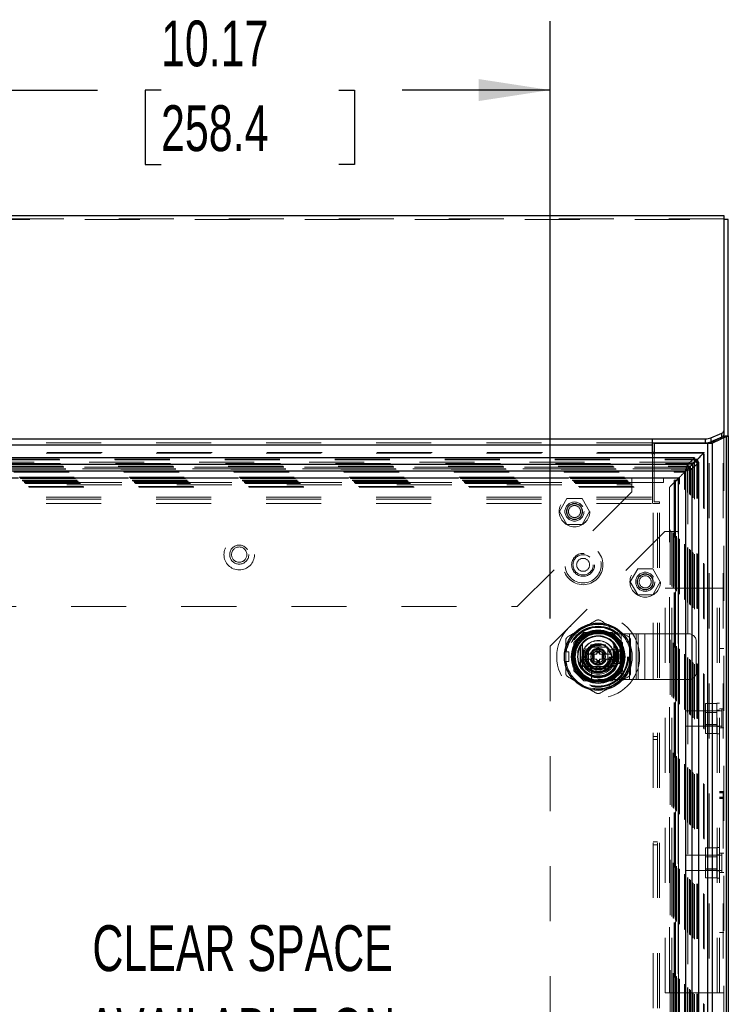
# Model space of a CAD drawing. Header units: inches. Extents: x 0.2 to 10.8, y 0.2 to 8.2.
# Tile 40 of 68: x 3.8 to 5.1, y 4.1 to 5.9. Entities that reach past the tile are written whole.
import ezdxf

# ---------------------------------------------------------------- set-up
doc = ezdxf.new("R2010")
doc.units = ezdxf.units.IN
doc.header["$MEASUREMENT"] = 0
doc.linetypes.add('HIDDEN', pattern=[0.075, 0.05, -0.025])
doc.layers.add('DIMENSIONS', color=140, linetype='Continuous')
doc.styles.add('SLDTEXTSTYLE0', font='TXT', dxfattribs={"width": 0.7})
doc.dimstyles.new('SLDDIMSTYLE0', dxfattribs={"dimtxt": 0.084961, "dimasz": 0.13, "dimexe": 0, "dimexo": 0.0625, "dimgap": 0.02124, "dimtad": 0, "dimtih": 1, "dimtoh": 1, "dimlfac": 9, "dimrnd": 1e-09, "dimzin": 12, "dimdsep": 46, "dimtxsty": 'SLDTEXTSTYLE0', "dimsah": 1, "dimcen": 0.09, "dimadec": 0, "dimazin": 3, "dimtfac": 1, "dimtofl": 0, "dimtmove": 0, "dimatfit": 3, "dimfxl": 0, "dimfrac": 2, "dimtolj": 1, "dimtzin": 12, "dimarcsym": 0})

# ---------------------------------------------------------------- blocks, each defined once
blk = doc.blocks.new('_D')
at = {"layer": 'DIMENSIONS'}
for p, q in [((3.6024, 4.8316), (3.6024, 5.9173)), ((4.7328, 4.8316), (4.7328, 5.9173)), ((3.6024, 5.7923), (3.9103, 5.7923)), ((4.0255, 5.7923), (3.9969, 5.7923)), ((3.9969, 5.7923), (3.9969, 5.6572)), ((4.3486, 5.7923), (4.3772, 5.7923)), ((4.3772, 5.7923), (4.3772, 5.6572)), ((4.7328, 5.7923), (4.4638, 5.7923)), ((3.9969, 5.6572), (4.0255, 5.6572)), ((4.3772, 5.6572), (4.3486, 5.6572))]:
    blk.add_line(p, q, dxfattribs=at)
for points in [[(3.6024, 5.7923), (3.7324, 5.7723), (3.7324, 5.8123)], [(4.7328, 5.7923), (4.6028, 5.8123), (4.6028, 5.7723)]]:
    blk.add_solid(points, dxfattribs=at)
at = {"layer": 'DIMENSIONS', "char_height": 0.08333, "attachment_point": 1, "style": 'SLDTEXTSTYLE0'}
for s, insert in [('10.17', (4.0255, 5.9187)), ('258.4', (4.0255, 5.7647))]:
    blk.add_mtext(s, dxfattribs=dict(at, insert=insert))
blk = doc.blocks.new('SW_NOTE_0_7')
at = {"layer": 'DIMENSIONS', "color": 0, "attachment_point": 2, "style": 'SLDTEXTSTYLE0'}
for s, insert, char_height in [('CLEAR SPACE', (0.3711, 0.1074), 0.083333), ('AVAILABLE ON', (0.3688, -0.0431), 0.083333), ('DOOR', (0.3781, -0.1935), 0.08333)]:
    blk.add_mtext(s, dxfattribs=dict(at, insert=insert, char_height=char_height))

msp = doc.modelspace()

# ---------------------------------------------------------------- linework, layer by layer
at = {"color": 7, "linetype": 'Continuous', "lineweight": 25}
for p, q in [((3.286745, 5.564472), (5.048522, 5.564472)), ((5.048522, 5.564472), (5.048522, 5.172685)), ((5.056522, 5.557222), (5.048522, 5.557222)), ((5.056522, 5.163912), (5.056522, 5.557222)), ((5.048522, 5.172685), (5.048522, 5.165435)), ((3.416745, 5.158514), (4.918522, 5.158514)), ((4.918522, 5.147639), (4.918522, 5.158514)), ((4.918522, 5.158514), (5.014992, 5.158514)), ((5.014992, 5.151264), (5.014992, 5.158514)), ((5.021916, 5.150374), (5.047351, 5.162339)), ((5.024813, 5.160233), (5.044454, 5.168535)), ((5.044454, 5.161284), (5.024813, 5.152983)), ((5.024813, 5.160233), (5.024813, 5.152983)), ((5.053008, 5.162339), (5.027573, 5.150374)), ((5.044454, 5.161284), (5.044454, 5.168535)), ((5.047351, 5.162339), (5.053008, 5.162339)), ((5.048218, 5.16318), (5.055609, 5.16318)), ((5.048522, 5.163912), (5.048522, 5.165435)), ((5.048522, 5.163912), (5.056522, 5.163912)), ((5.053008, 3.013918), (5.053008, 5.162339)), ((5.056522, 5.163912), (5.056522, 3.013918)), ((3.416745, 5.147639), (4.918522, 5.147639)), ((4.918522, 5.151264), (5.014992, 5.151264)), ((4.918522, 5.130116), (4.918522, 5.147639)), ((4.921745, 5.150029), (4.921745, 5.130116)), ((5.019088, 5.150029), (4.921745, 5.150029)), ((5.019088, 3.013918), (5.019088, 5.150029)), ((5.026102, 5.150029), (5.019088, 5.150029)), ((5.021916, 5.150374), (5.027573, 5.150374)), ((5.027573, 3.013918), (5.027573, 5.150374)), ((4.994956, 5.123647), (3.340257, 5.123647)), ((4.921745, 5.133627), (4.918522, 5.133627)), ((4.918522, 5.132384), (4.921745, 5.132384)), ((4.994956, 5.123647), (4.982843, 5.111535)), ((4.993889, 5.120202), (4.999457, 5.120202)), ((4.994031, 5.121713), (5.000968, 5.121713)), ((4.994225, 5.11497), (4.999457, 5.120202)), ((4.994956, 5.123647), (4.994956, 5.123093)), ((4.999457, 5.120202), (5.000968, 5.121713)), ((4.999457, 5.114691), (4.999457, 5.120202)), ((5.000968, 5.114833), (5.000968, 5.121713)), ((4.982843, 5.111535), (3.352369, 5.111535)), ((4.979126, 5.099871), (4.982877, 5.103622)), ((4.994167, 5.11498), (4.982843, 5.103656)), ((4.982843, 5.111535), (4.982843, 5.103656)), ((4.982856, 5.103644), (4.99418, 5.114968)), ((4.990734, 5.103644), (4.982856, 5.103644)), ((4.990734, 5.103644), (5.002847, 5.115757)), ((4.990734, 3.060836), (4.990734, 5.103644)), ((5.002847, 5.115757), (5.002322, 5.115757)), ((5.002847, 3.048724), (5.002847, 5.115757)), ((4.978917, 5.099717), (3.356296, 5.099717)), ((4.978917, 5.099717), (4.978917, 3.064763)), ((4.787183, 4.780587), (4.787183, 4.744086)), ((4.8528, 4.780587), (4.8528, 4.744086))]:
    msp.add_line(p, q, dxfattribs=at)
at = {"color": 7, "linetype": 'HIDDEN', "lineweight": 18}
for p, q in [((3.286745, 5.557222), (5.048522, 5.557222)), ((5.048522, 5.558493), (3.290745, 5.558493)), ((5.047351, 3.013918), (5.047351, 5.162339)), ((5.048522, 5.163912), (5.048522, 3.013918)), ((3.416745, 5.151264), (4.918522, 5.151264)), ((3.416745, 5.147639), (4.918522, 5.147639)), ((5.019088, 3.013918), (5.019088, 5.150029)), ((5.021916, 3.013918), (5.021916, 5.150374)), ((3.341181, 5.121713), (4.994031, 5.121713)), ((3.341324, 5.120202), (4.993889, 5.120202)), ((4.918522, 5.133627), (3.416745, 5.133627)), ((3.416745, 5.132384), (4.918522, 5.132384)), ((4.918522, 5.052631), (4.918522, 5.130116)), ((5.012877, 5.133627), (4.921745, 5.133627)), ((4.921745, 5.132384), (5.011639, 5.132384)), ((4.921745, 5.130116), (4.921745, 5.043918)), ((4.994956, 5.123093), (4.994956, 5.115769)), ((5.009458, 5.130203), (5.011639, 5.132384)), ((5.011639, 3.032096), (5.011639, 5.132384)), ((5.012871, 3.030879), (5.012871, 5.133601)), ((4.994956, 5.115769), (3.340257, 5.115769)), ((3.342514, 5.113444), (4.992699, 5.113444)), ((4.991387, 5.112124), (3.343805, 5.112124)), ((3.347513, 5.108444), (4.987699, 5.108444)), ((3.348599, 5.107359), (4.986614, 5.107359)), ((3.348798, 5.107159), (4.986414, 5.107159)), ((4.986106, 5.106856), (3.349104, 5.106856)), ((3.352266, 5.103688), (4.982953, 5.103688)), ((4.982843, 5.103656), (3.352369, 5.103656)), ((3.352577, 5.103381), (4.982636, 5.103381)), ((4.982636, 3.061099), (4.982636, 5.103381)), ((4.982815, 5.103562), (4.982815, 3.060918)), ((4.982856, 3.060836), (4.982856, 5.103644)), ((4.985871, 3.05785), (4.985871, 5.106613)), ((4.986414, 3.057321), (4.986414, 5.107159)), ((4.986614, 3.057121), (4.986614, 5.107359)), ((4.987699, 3.056036), (4.987699, 5.108444)), ((4.991492, 3.052239), (4.991492, 5.112239)), ((4.992699, 5.113444), (4.994225, 5.11497)), ((4.992699, 3.051036), (4.992699, 5.113444)), ((4.994956, 5.115769), (4.994167, 5.11498)), ((4.99418, 5.114968), (4.994969, 5.115757)), ((5.002322, 5.115757), (4.994969, 5.115757)), ((4.994969, 3.048724), (4.994969, 5.115757)), ((4.999457, 3.049789), (4.999457, 5.114691)), ((5.000968, 3.049647), (5.000968, 5.114833)), ((3.355669, 5.100289), (4.979544, 5.100289)), ((3.355927, 5.099995), (4.979285, 5.099995)), ((4.978917, 5.099717), (3.356296, 5.099717)), ((3.357405, 5.098552), (4.977808, 5.098552)), ((3.358379, 5.097578), (4.976833, 5.097578)), ((3.367558, 5.0884), (4.967655, 5.0884)), ((3.368669, 5.087288), (4.966544, 5.087288)), ((4.966524, 5.087296), (3.368697, 5.087296)), ((4.966289, 5.087076), (3.368892, 5.087076)), ((3.369225, 5.086733), (4.965988, 5.086733)), ((3.369225, 5.086733), (4.965988, 5.086733)), ((3.36978, 5.086177), (4.965433, 5.086177)), ((3.369783, 5.08616), (4.96546, 5.08616)), ((3.372836, 5.083122), (4.962377, 5.083122)), ((3.372836, 5.083122), (4.962377, 5.083122)), ((3.373157, 5.082801), (4.962056, 5.082801)), ((3.454032, 5.086925), (4.881255, 5.086925)), ((4.881255, 5.086925), (4.881255, 5.074925)), ((4.881255, 5.086925), (4.93881, 5.086925)), ((4.93881, 5.086925), (4.93881, 5.078925)), ((4.96618, 5.083296), (4.95818, 5.083296)), ((4.95818, 5.083296), (4.95818, 4.989962)), ((4.962056, 5.082801), (4.966544, 5.087288)), ((4.962056, 3.08168), (4.962056, 5.082801)), ((4.962377, 3.081358), (4.962377, 5.083122)), ((4.962377, 3.081358), (4.962377, 5.083122)), ((4.965369, 5.086171), (4.965369, 3.078313)), ((4.965433, 3.078303), (4.965433, 5.086177)), ((4.965988, 3.077747), (4.965988, 5.086733)), ((4.965988, 5.086733), (4.965988, 3.077747)), ((4.96618, 5.083296), (4.96618, 4.989962)), ((4.96626, 3.077506), (4.96626, 5.086946)), ((4.966463, 3.077296), (4.966463, 5.087189)), ((4.966544, 5.087288), (4.967655, 5.0884)), ((4.966544, 3.077192), (4.966544, 5.087288)), ((4.967655, 3.076081), (4.967655, 5.0884)), ((4.976833, 5.097578), (4.977808, 5.098552)), ((4.976833, 3.066902), (4.976833, 5.097578)), ((4.977808, 5.098552), (4.979126, 5.099871)), ((4.977808, 3.065928), (4.977808, 5.098552)), ((4.978917, 5.099717), (4.978917, 3.064763)), ((4.979236, 5.09999), (4.979236, 3.064496)), ((4.979544, 3.064191), (4.979544, 5.100289)), ((3.374396, 5.081562), (4.960817, 5.081562)), ((3.37478, 5.081177), (4.960433, 5.081177)), ((3.37658, 5.079351), (4.958661, 5.079351)), ((3.376635, 5.079293), (4.958561, 5.079293)), ((3.377887, 5.078071), (4.957326, 5.078071)), ((3.378917, 5.07704), (4.956295, 5.07704)), ((3.384371, 5.071586), (4.950841, 5.071586)), ((3.385307, 5.070608), (4.949883, 5.070608)), ((3.454032, 5.078925), (4.881255, 5.078925)), ((3.454032, 5.074925), (4.881255, 5.074925)), ((3.454032, 5.074925), (4.881255, 5.074925)), ((4.881255, 5.078925), (4.93881, 5.078925)), ((4.881255, 5.074925), (4.881255, 5.061925)), ((4.94987, 5.070613), (4.94987, 3.093868)), ((4.950841, 5.071586), (4.956295, 5.07704)), ((4.950841, 3.092894), (4.950841, 5.071586)), ((4.956295, 5.07704), (4.957326, 5.078071)), ((4.956295, 3.08744), (4.956295, 5.07704)), ((4.957326, 5.078071), (4.958335, 5.07908)), ((4.957326, 3.086409), (4.957326, 5.078071)), ((4.958269, 5.07904), (4.958269, 3.085441)), ((4.958464, 5.079233), (4.958464, 3.085252)), ((4.958494, 5.079239), (4.958509, 5.079254)), ((4.960433, 5.081177), (4.960817, 5.081562)), ((4.960433, 5.081177), (4.960433, 3.083303)), ((4.960817, 3.082919), (4.960817, 5.081562)), ((3.416745, 5.052631), (4.918522, 5.052631)), ((3.416745, 5.052631), (4.918522, 5.052631)), ((3.416745, 5.048631), (4.918522, 5.048631)), ((4.881255, 5.061925), (4.672921, 4.853592)), ((4.763294, 5.049925), (4.74963, 5.026259)), ((4.790622, 5.049925), (4.763294, 5.049925)), ((4.804286, 5.026259), (4.790622, 5.049925)), ((4.918522, 5.040631), (4.918522, 5.052631)), ((3.416745, 5.040631), (4.918522, 5.040631)), ((4.919745, 3.123807), (4.919745, 5.040584)), ((4.931745, 5.040584), (4.919745, 5.040584)), ((4.921745, 5.043918), (4.931745, 5.043918)), ((4.927745, 3.123807), (4.927745, 5.040584)), ((4.931745, 5.040584), (4.931745, 5.043918)), ((4.931745, 3.123807), (4.931745, 5.040584)), ((4.931745, 3.123807), (4.931745, 5.040584)), ((4.74963, 5.026259), (4.763294, 5.002592)), ((4.790622, 5.002592), (4.804286, 5.026259)), ((4.763294, 5.002592), (4.790622, 5.002592)), ((4.94118, 4.989962), (4.732847, 4.781629)), ((4.95418, 4.989962), (4.94118, 4.989962)), ((4.95418, 4.989962), (4.95418, 3.174518)), ((4.96618, 4.989962), (4.95418, 4.989962)), ((4.95418, 4.989962), (4.95418, 3.174518)), ((4.95818, 4.989962), (4.95818, 3.174518)), ((4.96618, 4.989962), (4.96618, 3.174518)), ((4.89185, 4.922147), (4.878186, 4.898481)), ((4.919178, 4.922147), (4.89185, 4.922147)), ((4.932842, 4.898481), (4.919178, 4.922147)), ((4.878186, 4.898481), (4.89185, 4.874814)), ((4.919178, 4.874814), (4.932842, 4.898481)), ((4.941633, 4.15114), (4.941633, 4.886918)), ((4.941633, 4.886918), (4.949633, 4.886918)), ((4.949633, 4.15114), (4.949633, 4.886918)), ((4.953633, 4.886918), (4.949633, 4.886918)), ((4.953633, 4.15114), (4.953633, 4.886918)), ((4.953633, 4.15114), (4.953633, 4.886918)), ((5.036522, 4.886918), (4.953633, 4.886918)), ((5.036522, 4.15114), (5.036522, 4.886918)), ((5.048522, 4.886918), (5.036522, 4.886918)), ((5.036522, 4.15114), (5.036522, 4.886918)), ((5.040522, 4.15114), (5.040522, 4.886918)), ((4.89185, 4.874814), (4.919178, 4.874814)), ((3.662366, 4.853592), (4.672921, 4.853592)), ((4.839099, 4.81293), (4.841942, 4.817854)), ((4.857096, 4.809105), (4.841942, 4.817854)), ((4.794125, 4.806481), (4.775847, 4.788203)), ((4.794325, 4.806281), (4.776047, 4.788003)), ((4.845458, 4.806481), (4.794125, 4.806481)), ((4.845658, 4.806281), (4.794325, 4.806281)), ((4.840038, 4.806081), (4.799945, 4.806081)), ((4.819989, 4.804005), (4.861656, 4.804005)), ((4.839099, 4.81293), (4.854253, 4.804181)), ((4.863736, 4.788203), (4.845458, 4.806481)), ((4.854253, 4.804181), (4.857096, 4.809105)), ((4.861656, 4.720672), (4.861656, 4.804005)), ((4.861656, 4.804005), (4.892558, 4.804005)), ((4.861656, 4.720672), (4.861656, 4.804005)), ((4.877107, 4.720672), (4.877107, 4.804005)), ((4.889182, 4.720672), (4.889182, 4.804005)), ((4.892558, 4.720672), (4.892558, 4.804005)), ((4.892558, 4.804005), (4.904633, 4.804005)), ((4.904633, 4.720672), (4.904633, 4.804005)), ((4.904633, 4.804005), (4.920084, 4.804005)), ((4.920084, 4.720672), (4.920084, 4.804005)), ((4.920084, 4.804005), (4.984434, 4.804005)), ((4.920084, 4.720672), (4.920084, 4.804005)), ((4.732847, 4.781629), (4.732847, 3.382851)), ((4.775847, 4.788203), (4.775847, 4.73687)), ((4.776047, 4.788003), (4.776047, 4.73667)), ((4.776247, 4.782383), (4.776247, 4.74229)), ((4.794735, 4.762336), (4.807363, 4.784209)), ((4.802489, 4.779839), (4.802489, 4.744839)), ((4.837489, 4.779839), (4.802489, 4.779839)), ((4.832747, 4.779834), (4.807236, 4.779834)), ((4.807363, 4.784209), (4.832619, 4.784209)), ((4.832619, 4.784209), (4.845247, 4.762336)), ((4.837489, 4.744839), (4.837489, 4.779839)), ((4.863936, 4.788003), (4.863736, 4.788203)), ((4.863736, 4.73687), (4.863736, 4.788203)), ((4.863736, 4.74229), (4.863736, 4.782383)), ((4.863936, 4.73667), (4.863936, 4.788003)), ((4.998323, 4.734561), (4.998323, 4.790116)), ((4.760936, 4.771085), (4.766622, 4.771085)), ((4.760936, 4.753587), (4.760936, 4.771085)), ((4.766622, 4.753587), (4.766622, 4.771085)), ((4.807363, 4.740464), (4.794735, 4.762336)), ((4.809274, 4.766711), (4.797261, 4.766711)), ((4.802494, 4.775092), (4.802494, 4.749581)), ((4.809274, 4.766711), (4.809274, 4.757962)), ((4.810149, 4.766711), (4.809274, 4.766711)), ((4.810149, 4.766711), (4.810149, 4.757962)), ((4.810533, 4.766711), (4.810149, 4.766711)), ((4.811952, 4.766711), (4.810533, 4.766711)), ((4.810533, 4.766711), (4.810533, 4.757962)), ((4.81288, 4.766711), (4.811952, 4.766711)), ((4.811952, 4.766711), (4.811952, 4.757962)), ((4.81288, 4.766711), (4.81288, 4.757962)), ((4.817367, 4.766711), (4.81288, 4.766711)), ((4.817367, 4.77546), (4.817367, 4.773054)), ((4.817367, 4.77546), (4.822616, 4.77546)), ((4.817367, 4.773054), (4.822616, 4.773054)), ((4.817367, 4.773054), (4.817367, 4.772179)), ((4.817367, 4.772179), (4.822616, 4.772179)), ((4.817367, 4.772179), (4.817367, 4.771795)), ((4.817367, 4.771795), (4.817367, 4.770376)), ((4.817367, 4.771795), (4.822616, 4.771795)), ((4.817367, 4.770376), (4.817367, 4.769448)), ((4.817367, 4.770376), (4.822616, 4.770376)), ((4.817367, 4.769448), (4.822616, 4.769448)), ((4.817367, 4.769448), (4.817367, 4.766711)), ((4.822616, 4.77546), (4.822616, 4.773054)), ((4.822616, 4.773054), (4.822616, 4.772179)), ((4.822616, 4.772179), (4.822616, 4.771795)), ((4.822616, 4.771795), (4.822616, 4.770376)), ((4.822616, 4.770376), (4.822616, 4.769448)), ((4.822616, 4.769448), (4.822616, 4.766711)), ((4.827103, 4.766711), (4.822616, 4.766711)), ((4.828031, 4.766711), (4.827103, 4.766711)), ((4.827103, 4.766711), (4.827103, 4.757962)), ((4.82945, 4.766711), (4.828031, 4.766711)), ((4.828031, 4.766711), (4.828031, 4.757962)), ((4.82945, 4.766711), (4.82945, 4.757962)), ((4.829834, 4.766711), (4.82945, 4.766711)), ((4.829834, 4.766711), (4.829834, 4.757962)), ((4.830709, 4.766711), (4.829834, 4.766711)), ((4.830709, 4.766711), (4.830709, 4.757962)), ((4.842722, 4.766711), (4.830709, 4.766711)), ((4.845247, 4.762336), (4.832619, 4.740464)), ((4.837489, 4.749581), (4.837489, 4.775092)), ((4.856255, 4.774585), (4.838112, 4.774585)), ((4.842722, 4.766711), (4.842602, 4.766918)), ((4.847489, 4.750116), (4.847489, 4.774561)), ((4.850823, 4.771227), (4.847489, 4.774561)), ((4.847489, 4.774561), (4.860823, 4.774561)), ((4.850823, 4.75345), (4.850823, 4.771227)), ((4.850823, 4.771227), (4.857489, 4.771227)), ((4.857489, 4.771227), (4.860823, 4.774561)), ((4.857489, 4.771227), (4.857489, 4.75345)), ((4.860823, 4.774561), (4.860823, 4.750116)), ((5.048522, 4.777265), (5.040522, 4.777265)), ((4.760936, 4.753587), (4.766622, 4.753587)), ((4.809274, 4.757962), (4.797261, 4.757962)), ((4.797261, 4.757962), (4.797381, 4.757755)), ((4.802489, 4.744839), (4.837489, 4.744839)), ((4.807236, 4.744839), (4.832747, 4.744839)), ((4.807743, 4.744215), (4.807743, 4.726073)), ((4.810149, 4.757962), (4.809274, 4.757962)), ((4.810533, 4.757962), (4.810149, 4.757962)), ((4.811952, 4.757962), (4.810533, 4.757962)), ((4.81288, 4.757962), (4.811952, 4.757962)), ((4.817367, 4.757962), (4.81288, 4.757962)), ((4.817367, 4.757962), (4.817367, 4.755225)), ((4.817367, 4.755225), (4.817367, 4.754297)), ((4.817367, 4.755225), (4.822616, 4.755225)), ((4.817367, 4.754297), (4.822616, 4.754297)), ((4.817367, 4.754297), (4.817367, 4.752878)), ((4.817367, 4.752878), (4.822616, 4.752878)), ((4.817367, 4.752878), (4.817367, 4.752494)), ((4.817367, 4.752494), (4.822616, 4.752494)), ((4.817367, 4.752494), (4.817367, 4.751619)), ((4.817367, 4.751619), (4.822616, 4.751619)), ((4.817367, 4.751619), (4.817367, 4.749213)), ((4.817367, 4.749213), (4.822616, 4.749213)), ((4.827103, 4.757962), (4.822616, 4.757962)), ((4.822616, 4.757962), (4.822616, 4.755225)), ((4.822616, 4.755225), (4.822616, 4.754297)), ((4.822616, 4.754297), (4.822616, 4.752878)), ((4.822616, 4.752878), (4.822616, 4.752494)), ((4.822616, 4.752494), (4.822616, 4.751619)), ((4.822616, 4.751619), (4.822616, 4.749213)), ((4.828031, 4.757962), (4.827103, 4.757962)), ((4.82945, 4.757962), (4.828031, 4.757962)), ((4.829834, 4.757962), (4.82945, 4.757962)), ((4.830709, 4.757962), (4.829834, 4.757962)), ((4.842722, 4.757962), (4.830709, 4.757962)), ((4.842602, 4.757755), (4.842722, 4.757962)), ((4.850823, 4.75345), (4.847489, 4.750116)), ((4.860823, 4.750116), (4.847489, 4.750116)), ((4.857489, 4.75345), (4.850823, 4.75345)), ((4.857489, 4.75345), (4.860823, 4.750116)), ((4.775847, 4.73687), (4.794125, 4.718592)), ((4.832619, 4.740464), (4.807363, 4.740464)), ((4.845458, 4.718592), (4.863736, 4.73687)), ((4.845658, 4.718392), (4.863936, 4.73667)), ((4.794125, 4.718592), (4.794325, 4.718392)), ((4.794125, 4.718592), (4.845458, 4.718592)), ((4.794325, 4.718392), (4.845658, 4.718392)), ((4.799945, 4.718592), (4.840038, 4.718592)), ((4.819989, 4.720672), (4.861656, 4.720672)), ((4.854253, 4.720491), (4.839099, 4.711742)), ((4.841942, 4.706819), (4.839099, 4.711742)), ((4.857096, 4.715568), (4.841942, 4.706819)), ((4.857096, 4.715568), (4.854253, 4.720491)), ((4.861656, 4.720672), (4.892558, 4.720672)), ((4.892558, 4.720672), (4.904633, 4.720672)), ((4.904633, 4.720672), (4.920084, 4.720672)), ((4.920084, 4.720672), (4.984434, 4.720672)), ((5.035522, 4.677579), (5.014967, 4.677579)), ((5.014967, 4.677579), (5.014967, 4.663915)), ((5.035522, 4.622473), (5.035522, 4.678029)), ((5.040522, 4.678029), (5.035522, 4.678029)), ((4.979078, 4.66414), (4.979078, 4.636362)), ((5.04505, 4.66414), (4.979078, 4.66414)), ((5.035522, 4.663915), (5.014967, 4.663915)), ((5.014967, 4.663915), (5.014967, 4.636587)), ((5.035522, 4.661134), (5.014967, 4.661134)), ((5.040522, 4.664973), (5.035522, 4.664973)), ((5.048522, 4.667612), (5.040522, 4.667612)), ((5.04505, 4.667612), (5.04505, 4.63289)), ((4.979078, 4.636362), (5.04505, 4.636362)), ((5.014967, 4.639368), (5.035522, 4.639368)), ((5.035522, 4.636587), (5.014967, 4.636587)), ((5.014967, 4.636587), (5.014967, 4.622923)), ((5.035522, 4.635529), (5.040522, 4.635529)), ((4.927745, 4.61764), (4.919745, 4.61764)), ((5.035522, 4.622923), (5.014967, 4.622923)), ((5.035522, 4.622473), (5.040522, 4.622473)), ((5.048522, 4.63289), (5.040522, 4.63289)), ((4.919745, 4.612084), (4.927745, 4.612084)), ((5.048522, 4.517185), (5.040522, 4.517185)), ((5.048522, 4.516651), (5.040522, 4.516651)), ((5.048522, 4.516331), (5.040522, 4.516331)), ((5.048522, 4.515237), (5.040522, 4.515237)), ((5.048522, 4.514666), (5.040522, 4.514666)), ((5.048522, 4.506552), (5.040522, 4.506552)), ((5.048522, 4.505186), (5.040522, 4.505186)), ((5.040522, 4.504895), (5.048522, 4.504895)), ((5.048522, 4.504673), (5.040522, 4.504673)), ((4.919745, 4.425973), (4.927745, 4.425973)), ((4.919745, 4.420418), (4.927745, 4.420418)), ((5.035522, 4.415134), (5.014967, 4.415134)), ((5.014967, 4.415134), (5.014967, 4.401471)), ((5.035522, 4.360029), (5.035522, 4.415584)), ((5.040522, 4.415584), (5.035522, 4.415584)), ((5.040522, 4.402529), (5.035522, 4.402529)), ((5.048522, 4.405168), (5.040522, 4.405168)), ((5.04505, 4.405168), (5.04505, 4.370445)), ((4.979078, 4.401695), (4.979078, 4.373918)), ((5.04505, 4.401695), (4.979078, 4.401695)), ((5.035522, 4.401471), (5.014967, 4.401471)), ((5.014967, 4.401471), (5.014967, 4.374143)), ((5.035522, 4.39869), (5.014967, 4.39869)), ((4.979078, 4.373918), (5.04505, 4.373918)), ((5.014967, 4.376923), (5.035522, 4.376923)), ((5.035522, 4.374143), (5.014967, 4.374143)), ((5.014967, 4.374143), (5.014967, 4.360479)), ((5.035522, 4.373084), (5.040522, 4.373084)), ((5.048522, 4.370445), (5.040522, 4.370445)), ((5.035522, 4.360479), (5.014967, 4.360479)), ((5.035522, 4.360029), (5.040522, 4.360029)), ((5.048522, 4.260793), (5.040522, 4.260793)), ((4.941633, 4.15114), (4.949633, 4.15114)), ((4.953633, 4.15114), (4.949633, 4.15114)), ((5.036522, 4.15114), (4.953633, 4.15114)), ((5.048522, 4.15114), (5.036522, 4.15114))]:
    msp.add_line(p, q, dxfattribs=at)
at = {"color": 7, "linetype": 'HIDDEN', "lineweight": 18, "flags": 128}
for points in [[(4.959235, 5.079978), (4.958842, 5.079575), (4.958601, 5.079335), (4.958428, 5.07918), (4.958375, 5.079124), (4.958335, 5.07908), (4.958296, 5.079034), (4.95838, 5.079113), (4.959024, 5.079766), (4.962056, 5.082801), (4.962056, 5.082801)], [(4.849519, 4.81348), (4.842591, 4.816896), (4.841616, 4.81729)], [(4.85677, 4.808541), (4.855942, 4.809188), (4.849519, 4.81348)], [(4.761588, 4.771085), (4.761441, 4.770045), (4.760936, 4.762336)], [(4.760936, 4.762336), (4.761441, 4.754628), (4.761588, 4.753587)], [(4.841616, 4.707383), (4.842591, 4.707777), (4.849519, 4.711193)], [(4.849519, 4.711193), (4.855942, 4.715485), (4.85677, 4.716132)]]:
    msp.add_lwpolyline(points, dxfattribs=at)
at = {"color": 7, "linetype": 'HIDDEN', "lineweight": 18}
for centre, radius in [((4.776958, 5.026259), 0.027778), ((4.777032, 5.026259), 0.027778), ((4.776958, 5.026259), 0.017361), ((4.776958, 5.026259), 0.014722), ((4.776958, 5.026259), 0.013889), ((4.776958, 5.026259), 0.010883), ((4.167643, 4.947925), 0.027778), ((4.167606, 4.947925), 0.017361), ((4.167606, 4.947925), 0.013889), ((4.792633, 4.929362), 0.036111), ((4.792633, 4.929362), 0.032778), ((4.792633, 4.929362), 0.032778), ((4.792633, 4.929362), 0.020833), ((4.792633, 4.929362), 0.018444), ((4.792633, 4.929362), 0.011778), ((4.905514, 4.898481), 0.027778), ((4.905514, 4.898481), 0.017361), ((4.905514, 4.898481), 0.014722), ((4.905514, 4.898481), 0.013889), ((4.905514, 4.898481), 0.010883), ((4.819991, 4.762336), 0.075222), ((4.819847, 4.762573), 0.058333), ((4.819991, 4.762336), 0.055377), ((4.819991, 4.762336), 0.055337), ((4.819991, 4.762336), 0.054525), ((4.819991, 4.762336), 0.053368), ((4.819991, 4.762336), 0.048338), ((4.819991, 4.762336), 0.048119), ((4.819991, 4.762336), 0.045057), ((4.819991, 4.762336), 0.044567), ((4.819991, 4.762336), 0.042651), ((4.819991, 4.762336), 0.036089), ((4.819991, 4.762336), 0.035214), ((4.819991, 4.762336), 0.035214), ((4.819991, 4.762336), 0.034996), ((4.819991, 4.762336), 0.031715), ((4.819991, 4.762336), 0.027997), ((4.819991, 4.762336), 0.026684), ((4.819991, 4.762336), 0.022966), ((4.819991, 4.762336), 0.021872), ((4.819991, 4.762336), 0.021654), ((4.819991, 4.762336), 0.019904), ((4.819991, 4.762336), 0.013123), ((4.819991, 4.762336), 0.010755), ((4.819991, 4.762336), 0.01044)]:
    msp.add_circle(centre, radius, dxfattribs=at)
at = {"color": 7, "linetype": 'Continuous', "lineweight": 25}
for radius in [0.061242, 0.048375, 0.047757, 0.045932, 0.043745, 0.042807, 0.024059]:
    msp.add_circle((4.819991, 4.762336), radius, dxfattribs=at)
for centre, radius, start, end in [((5.043181, 5.173851), 0.005467, 283.469469, 347.68139), ((5.015485, 5.184609), 0.026099, 268.917742, 290.940777), ((5.043181, 5.166601), 0.005467, 283.469469, 347.68139), ((5.015485, 5.177358), 0.026099, 268.917742, 290.940777), ((4.819991, 4.762336), 0.037183, 40.119167, 139.880833), ((4.819991, 4.762336), 0.037543, 150.913704, 209.086296), ((4.819991, 4.762336), 0.037543, 330.913704, 29.086296), ((4.819991, 4.762336), 0.037183, 220.119167, 319.880833)]:
    msp.add_arc(centre, radius, start, end, dxfattribs=at)
at = {"color": 7, "linetype": 'HIDDEN', "lineweight": 18}
for centre, radius, start, end in [((4.819991, 4.762336), 0.059055, 68.519624, 120), ((4.819991, 4.762336), 0.059055, 120, 171.480376), ((4.819989, 4.762339), 0.041667, 90, 270), ((4.819991, 4.762336), 0.038276, 18.662925, 251.337075), ((4.819991, 4.762336), 0.059055, 0, 51.480376), ((4.984434, 4.790116), 0.013889, 0, 90), ((4.819991, 4.762336), 0.02909, 7.352847, 175.552299), ((4.819991, 4.762336), 0.029528, 10.98225, 167.559153), ((4.819991, 4.762336), 0.02307, 108.545907, 131.454093), ((4.819991, 4.762336), 0.02307, 48.545907, 71.454093), ((4.819991, 4.762336), 0.02307, 168.545907, 169.069752), ((4.819991, 4.762336), 0.015311, 16.60155, 163.39845), ((4.819991, 4.762336), 0.014436, 17.639701, 162.360299), ((4.819991, 4.762336), 0.038276, 251.337075, 18.662925), ((4.819991, 4.762336), 0.006107, 115.454832, 134.247501), ((4.819991, 4.762336), 0.006107, 45.752499, 64.545168), ((4.819991, 4.762336), 0.02307, 10.930248, 11.454093), ((4.819991, 4.762336), 0.059055, 308.519624, 0), ((4.819991, 4.762336), 0.059055, 188.519624, 240), ((4.819991, 4.762336), 0.029528, 191.900537, 270), ((4.819991, 4.762336), 0.02909, 189.036928, 270), ((4.819991, 4.762336), 0.02307, 190.930248, 191.454093), ((4.819991, 4.762336), 0.02307, 228.545907, 251.454093), ((4.819991, 4.762336), 0.015311, 196.60155, 343.39845), ((4.819991, 4.762336), 0.014436, 197.639701, 342.360299), ((4.819991, 4.762336), 0.006107, 225.752499, 244.545168), ((4.819991, 4.762336), 0.02909, 270, 354.241248), ((4.819991, 4.762336), 0.029528, 270, 349.259312), ((4.819991, 4.762336), 0.006107, 295.454832, 314.247501), ((4.819991, 4.762336), 0.02307, 288.545907, 311.454093), ((4.819991, 4.762336), 0.02307, 348.545907, 349.069752), ((4.984434, 4.734561), 0.013889, 270, 0), ((4.819991, 4.762336), 0.059055, 240, 291.480376)]:
    msp.add_arc(centre, radius, start, end, dxfattribs=at)
at = {"color": 7, "linetype": 'Continuous', "lineweight": 25}
for points in [[(5.048218, 5.16318), (5.048017, 5.162899), (5.047722, 5.16262), (5.047351, 5.162339)], [(5.048218, 5.16318), (5.048418, 5.163424), (5.048522, 5.163668), (5.048522, 5.163912)], [(5.055609, 5.16318), (5.055007, 5.162899), (5.05412, 5.16262), (5.053008, 5.162339)], [(5.055609, 5.16318), (5.056211, 5.163425), (5.056522, 5.163668), (5.056522, 5.163912)], [(5.021916, 5.150374), (5.021764, 5.150259), (5.0216, 5.150144), (5.021426, 5.150029)], [(5.027573, 5.150374), (5.027117, 5.150259), (5.026625, 5.150144), (5.026102, 5.150029)]]:
    msp.add_open_spline(points, degree=3, dxfattribs=at)
at = {"color": 7, "linetype": 'HIDDEN', "lineweight": 18}
for points, knots in [([(5.001026, 5.121772), (5.000475, 5.121226), (4.998876, 5.119641), (4.997222, 5.117975), (4.996138, 5.116883)], [0, 0, 0, 0, 0.344948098, 1, 1, 1, 1]), ([(5.011639, 5.132384), (5.011936, 5.132686), (5.012422, 5.13318), (5.012872, 5.133616), (5.012889, 5.133631), (5.01285, 5.133602), (5.012803, 5.13356), (5.012736, 5.133492), (5.012617, 5.133363), (5.012283, 5.133018), (5.009944, 5.130692), (5.007943, 5.128689), (5.00615, 5.126895)], [0, 0, 0, 0, 0.1734579, 0.28325711, 0.30448458, 0.31456494, 0.32423116, 0.3337311, 0.34361869, 0.36600784, 0.43187694, 1, 1, 1, 1]), ([(4.986614, 5.107359), (4.986645, 5.10739), (4.986708, 5.107453), (4.98678, 5.107526), (4.986792, 5.107538), (4.9867, 5.107445), (4.986564, 5.107308), (4.986407, 5.107151), (4.986164, 5.106916), (4.985972, 5.106719), (4.985868, 5.106613)], [0, 0, 0, 0, 0.082092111, 0.1652609, 0.338053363, 0.518458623, 0.609869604, 0.701656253, 0.839569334, 1, 1, 1, 1]), ([(4.992699, 5.113444), (4.992715, 5.11346), (4.992747, 5.113495), (4.992722, 5.113472), (4.99265, 5.113396), (4.992526, 5.113263), (4.992386, 5.113119), (4.992271, 5.113006), (4.992158, 5.112899), (4.991974, 5.112721), (4.991734, 5.112479), (4.991566, 5.112309), (4.991497, 5.112239)], [0, 0, 0, 0, 0.08543156, 0.17917091, 0.28521458, 0.40326893, 0.52981313, 0.58223157, 0.61667063, 0.72663746, 0.88910387, 1, 1, 1, 1]), ([(4.966178, 5.086946), (4.96623, 5.087004), (4.966327, 5.087115), (4.966333, 5.08708), (4.966247, 5.086987), (4.966111, 5.086885), (4.965952, 5.086735), (4.965734, 5.08651), (4.9653, 5.086032), (4.963944, 5.084711), (4.961121, 5.081849), (4.957648, 5.078397), (4.955426, 5.076165), (4.954535, 5.075279), (4.954465, 5.07521)], [0, 0, 0, 0, 0.0379304, 0.07166684, 0.08541332, 0.10464981, 0.1159094, 0.12834727, 0.1574217, 0.21167815, 0.40627373, 0.77274738, 0.98228633, 1, 1, 1, 1]), ([(4.966544, 5.087288), (4.966519, 5.087269), (4.966452, 5.087214), (4.96633, 5.087109), (4.966193, 5.086971), (4.966055, 5.086826), (4.965896, 5.086654), (4.965756, 5.086504), (4.965664, 5.08641), (4.96563, 5.086376), (4.965628, 5.086373), (4.965626, 5.086371), (4.965615, 5.086359), (4.965562, 5.086302), (4.963877, 5.084524), (4.96221, 5.082906), (4.960584, 5.081328)], [0, 0, 0, 0, 0.01599032, 0.04454994, 0.06259845, 0.08275077, 0.10598365, 0.13334917, 0.1485017, 0.14947629, 0.14953731, 0.14954718, 0.15041901, 0.15506699, 0.17572853, 1, 1, 1, 1]), ([(4.979106, 5.099853), (4.979076, 5.099823), (4.978675, 5.099423), (4.977805, 5.098547), (4.976628, 5.097379), (4.975689, 5.096439), (4.973721, 5.094407), (4.972215, 5.092983), (4.969528, 5.090265), (4.968084, 5.088831), (4.967067, 5.087814), (4.9663, 5.087046), (4.965798, 5.086497), (4.965562, 5.086281), (4.965424, 5.086176), (4.965338, 5.086074), (4.965394, 5.086129), (4.965437, 5.086171)], [0, 0, 0, 0, 0.00654851, 0.0875801, 0.15755687, 0.20892029, 0.24648666, 0.57212146, 0.71768005, 0.78824192, 0.83694053, 0.89461724, 0.91618723, 0.93455315, 0.94986612, 0.96122587, 1, 1, 1, 1]), ([(4.966524, 5.087264), (4.966532, 5.08727), (4.966544, 5.087282), (4.966476, 5.087216), (4.966449, 5.087189)], [0, 0, 0, 0, 0.59560426, 1, 1, 1, 1]), ([(4.95316, 5.073905), (4.953041, 5.073783), (4.952724, 5.073459), (4.952155, 5.072862), (4.951465, 5.072143), (4.950798, 5.071506), (4.95026, 5.071036), (4.950016, 5.070773), (4.949906, 5.070648), (4.949861, 5.070596), (4.949897, 5.070624), (4.950179, 5.070907), (4.950562, 5.0713), (4.950841, 5.071586)], [0, 0, 0, 0, 0.06102317, 0.16215484, 0.26388234, 0.37106156, 0.46821563, 0.51389897, 0.56002494, 0.60589096, 0.65214062, 0.74629235, 1, 1, 1, 1]), ([(4.815617, 4.828002), (4.816281, 4.828385), (4.816982, 4.828675), (4.818457, 4.829072), (4.819226, 4.829174), (4.820749, 4.829174), (4.821523, 4.829072), (4.822992, 4.828678), (4.823702, 4.828385), (4.824366, 4.828002)], [0, 0, 0, 0, 0.25, 0.25, 0.5, 0.5, 0.75, 0.75, 1, 1, 1, 1]), ([(4.760936, 4.791381), (4.760936, 4.792147), (4.761035, 4.7929), (4.761429, 4.794375), (4.761726, 4.795092), (4.762487, 4.796412), (4.762962, 4.797031), (4.764038, 4.798106), (4.764647, 4.798574), (4.765311, 4.798957)], [0, 0, 0, 0, 0.25, 0.25, 0.5, 0.5, 0.75, 0.75, 1, 1, 1, 1]), ([(4.874672, 4.798957), (4.875336, 4.798574), (4.875938, 4.798112), (4.877019, 4.797033), (4.877491, 4.796418), (4.878254, 4.795099), (4.878552, 4.794378), (4.878946, 4.792909), (4.879046, 4.792148), (4.879046, 4.791381)], [0, 0, 0, 0, 0.25, 0.25, 0.5, 0.5, 0.75, 0.75, 1, 1, 1, 1]), ([(4.860846, 4.774585), (4.860846, 4.774585), (4.86072, 4.774585), (4.860244, 4.774585), (4.859893, 4.774585), (4.859038, 4.774585), (4.858527, 4.774585), (4.857435, 4.774585), (4.856847, 4.774585), (4.856255, 4.774585)], [0, 0, 0, 0, 0.25, 0.25, 0.5, 0.5, 0.75, 0.75, 1, 1, 1, 1]), ([(4.765311, 4.725715), (4.764647, 4.726099), (4.764045, 4.726561), (4.762964, 4.72764), (4.762491, 4.728255), (4.761729, 4.729574), (4.761431, 4.730295), (4.761037, 4.731764), (4.760936, 4.732525), (4.760936, 4.733292)], [0, 0, 0, 0, 0.25, 0.25, 0.5, 0.5, 0.75, 0.75, 1, 1, 1, 1]), ([(4.807743, 4.726073), (4.807743, 4.72548), (4.807743, 4.724901), (4.807743, 4.7238), (4.807743, 4.723295), (4.807743, 4.722005), (4.807743, 4.721482), (4.807743, 4.721482)], [0, 0, 0, 0, 0.25, 0.25, 0.5, 0.5, 1, 1, 1, 1]), ([(4.879046, 4.733292), (4.879046, 4.732525), (4.878947, 4.731773), (4.878553, 4.730298), (4.878257, 4.72958), (4.877496, 4.728261), (4.877021, 4.727642), (4.875945, 4.726567), (4.875336, 4.726099), (4.874672, 4.725715)], [0, 0, 0, 0, 0.25, 0.25, 0.5, 0.5, 0.75, 0.75, 1, 1, 1, 1]), ([(4.824366, 4.696671), (4.823702, 4.696288), (4.823001, 4.695997), (4.821526, 4.695601), (4.820757, 4.695499), (4.819234, 4.695499), (4.81846, 4.6956), (4.816991, 4.695994), (4.816281, 4.696288), (4.815617, 4.696671)], [0, 0, 0, 0, 0.25, 0.25, 0.5, 0.5, 0.75, 0.75, 1, 1, 1, 1]), ([(5.040522, 4.506806), (5.041856, 4.506809), (5.044522, 4.506815), (5.047189, 4.506809), (5.048522, 4.506806)], [0, 0, 0, 0, 0.499954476, 1, 1, 1, 1])]:
    msp.add_open_spline(points, degree=3, knots=knots, dxfattribs=at)
at = {"color": 7, "linetype": 'Continuous', "lineweight": 25}
for points, knots in [([(5.000968, 5.121713), (5.001437, 5.122195), (5.002337, 5.123122), (5.003292, 5.123997), (5.005884, 5.126639), (5.008436, 5.129184), (5.009458, 5.130203)], [0, 0, 0, 0, 0.206995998, 0.397675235, 0.758996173, 1, 1, 1, 1]), ([(4.978917, 5.099717), (4.979244, 5.101113), (4.979571, 5.102509), (4.980226, 5.105133), (4.980553, 5.106361), (4.981207, 5.1085), (4.981535, 5.109411), (4.982189, 5.110807), (4.982516, 5.111292), (4.982843, 5.111535)], [0, 0, 0, 0, 0.25, 0.25, 0.5, 0.5, 0.75, 0.75, 1, 1, 1, 1]), ([(4.982843, 5.103656), (4.98275, 5.103629), (4.982563, 5.103576), (4.982282, 5.103446), (4.982002, 5.103283), (4.981722, 5.103083), (4.981441, 5.10285), (4.981161, 5.102585), (4.98081, 5.102219), (4.980389, 5.101727), (4.979898, 5.101092), (4.979407, 5.100415), (4.97908, 5.09995), (4.978917, 5.099717)], [0, 0, 0, 0, 0.071449, 0.14289799, 0.21434699, 0.28579598, 0.35724498, 0.42869398, 0.50014297, 0.62510723, 0.75007149, 0.87503574, 1, 1, 1, 1]), ([(4.990734, 5.103644), (4.990492, 5.103317), (4.990007, 5.102989), (4.988611, 5.102335), (4.9877, 5.102008), (4.98556, 5.101353), (4.984333, 5.101026), (4.981709, 5.100371), (4.980313, 5.100044), (4.978917, 5.099717)], [0, 0, 0, 0, 0.25, 0.25, 0.5, 0.5, 0.75, 0.75, 1, 1, 1, 1]), ([(4.978917, 5.099717), (4.97905, 5.09981), (4.979316, 5.099997), (4.979711, 5.100278), (4.980098, 5.100558), (4.980473, 5.100839), (4.980833, 5.101119), (4.981174, 5.1014), (4.981571, 5.10175), (4.981997, 5.102171), (4.982397, 5.102662), (4.9827, 5.103153), (4.982804, 5.10348), (4.982856, 5.103644)], [0, 0, 0, 0, 0.071449, 0.14289799, 0.21434699, 0.28579598, 0.35724498, 0.42869398, 0.50014297, 0.62510723, 0.75007149, 0.87503574, 1, 1, 1, 1]), ([(4.791353, 4.786052), (4.791163, 4.785822), (4.790858, 4.785512), (4.79015, 4.784754), (4.789749, 4.784307), (4.788969, 4.783345), (4.788582, 4.782822), (4.78785, 4.781732), (4.787506, 4.781167), (4.787183, 4.780587)], [0, 0, 0, 0, 0.25, 0.25, 0.5, 0.5, 0.75, 0.75, 1, 1, 1, 1]), ([(4.791557, 4.738377), (4.791557, 4.738377), (4.791557, 4.738447), (4.791557, 4.738719), (4.791557, 4.738923), (4.791557, 4.739445), (4.791557, 4.73976), (4.791557, 4.740486), (4.791557, 4.740899), (4.791557, 4.742222), (4.791557, 4.743238), (4.791557, 4.74541), (4.791557, 4.746548), (4.791557, 4.748899), (4.791557, 4.750118), (4.791557, 4.752555), (4.791557, 4.753777), (4.791557, 4.757454), (4.791557, 4.759916), (4.791557, 4.764854), (4.791557, 4.767341), (4.791557, 4.77227), (4.791557, 4.774732), (4.791557, 4.778224), (4.791557, 4.779365), (4.791557, 4.781515), (4.791557, 4.782514), (4.791557, 4.784267), (4.791557, 4.784986), (4.791557, 4.78576), (4.791557, 4.78596), (4.791557, 4.786227), (4.791557, 4.786296), (4.791557, 4.786296)], [0, 0, 0, 0, 0.03125, 0.03125, 0.0625, 0.0625, 0.09375, 0.09375, 0.125, 0.125, 0.1875, 0.1875, 0.25, 0.25, 0.3125, 0.3125, 0.375, 0.375, 0.5, 0.5, 0.625, 0.625, 0.75, 0.75, 0.8125, 0.8125, 0.875, 0.875, 0.9375, 0.9375, 0.96875, 0.96875, 1, 1, 1, 1]), ([(4.848425, 4.786296), (4.848425, 4.786296), (4.848425, 4.786226), (4.848425, 4.785954), (4.848425, 4.78575), (4.848425, 4.785228), (4.848425, 4.784912), (4.848425, 4.784187), (4.848425, 4.783774), (4.848425, 4.782451), (4.848425, 4.781435), (4.848425, 4.779263), (4.848425, 4.778124), (4.848425, 4.775774), (4.848425, 4.774554), (4.848425, 4.772118), (4.848425, 4.770896), (4.848425, 4.767219), (4.848425, 4.764757), (4.848425, 4.759818), (4.848425, 4.757331), (4.848425, 4.752403), (4.848425, 4.749941), (4.848425, 4.746449), (4.848425, 4.745308), (4.848425, 4.743157), (4.848425, 4.742159), (4.848425, 4.740406), (4.848425, 4.739687), (4.848425, 4.738913), (4.848425, 4.738713), (4.848425, 4.738446), (4.848425, 4.738377), (4.848425, 4.738377)], [0, 0, 0, 0, 0.03125, 0.03125, 0.0625, 0.0625, 0.09375, 0.09375, 0.125, 0.125, 0.1875, 0.1875, 0.25, 0.25, 0.3125, 0.3125, 0.375, 0.375, 0.5, 0.5, 0.625, 0.625, 0.75, 0.75, 0.8125, 0.8125, 0.875, 0.875, 0.9375, 0.9375, 0.96875, 0.96875, 1, 1, 1, 1]), ([(4.8528, 4.780587), (4.852477, 4.781167), (4.852135, 4.781729), (4.851409, 4.782811), (4.851019, 4.783337), (4.850235, 4.784305), (4.849835, 4.784751), (4.849128, 4.785508), (4.84882, 4.785822), (4.84863, 4.786052)], [0, 0, 0, 0, 0.25, 0.25, 0.5, 0.5, 0.75, 0.75, 1, 1, 1, 1]), ([(4.791353, 4.738621), (4.791163, 4.738851), (4.790858, 4.739161), (4.79015, 4.739919), (4.789749, 4.740366), (4.788969, 4.741328), (4.788582, 4.741851), (4.78785, 4.742941), (4.787506, 4.743505), (4.787183, 4.744086)], [0, 0, 0, 0, 0.25, 0.25, 0.5, 0.5, 0.75, 0.75, 1, 1, 1, 1]), ([(4.8528, 4.744086), (4.852477, 4.743506), (4.852135, 4.742944), (4.851409, 4.741862), (4.851019, 4.741336), (4.850235, 4.740368), (4.849835, 4.739921), (4.849128, 4.739165), (4.84882, 4.738851), (4.84863, 4.738621)], [0, 0, 0, 0, 0.25, 0.25, 0.5, 0.5, 0.75, 0.75, 1, 1, 1, 1])]:
    msp.add_open_spline(points, degree=3, knots=knots, dxfattribs=at)
at = {"color": 7, "linetype": 'HIDDEN', "lineweight": 18}
for points in [[(4.790464, 4.81348), (4.798881, 4.818339), (4.807262, 4.823178), (4.815617, 4.828002)], [(4.841942, 4.817854), (4.836064, 4.821248), (4.830207, 4.824629), (4.824366, 4.828002)], [(4.765311, 4.798957), (4.773666, 4.803781), (4.782047, 4.80862), (4.790464, 4.81348)], [(4.874672, 4.798957), (4.868831, 4.80233), (4.862974, 4.805711), (4.857096, 4.809105)], [(4.760936, 4.771085), (4.760936, 4.777873), (4.760936, 4.784636), (4.760936, 4.791381)], [(4.879046, 4.791381), (4.879046, 4.781733), (4.879046, 4.772055), (4.879046, 4.762336)], [(4.879046, 4.762336), (4.879046, 4.752617), (4.879046, 4.74294), (4.879046, 4.733292)], [(4.760936, 4.733292), (4.760936, 4.740037), (4.760936, 4.7468), (4.760936, 4.753587)], [(4.790464, 4.711193), (4.782047, 4.716053), (4.773666, 4.720891), (4.765311, 4.725715)], [(4.874672, 4.725715), (4.868831, 4.722343), (4.862974, 4.718961), (4.857096, 4.715568)], [(4.815617, 4.696671), (4.807262, 4.701495), (4.798881, 4.706334), (4.790464, 4.711193)], [(4.841942, 4.706819), (4.836064, 4.703425), (4.830207, 4.700043), (4.824366, 4.696671)]]:
    msp.add_open_spline(points, degree=3, dxfattribs=at)

# ---------------------------------------------------------------- block references
at = {"layer": 'DIMENSIONS'}
msp.add_blockref('SW_NOTE_0_7', (3.802716, 4.166841), dxfattribs=at)

# ---------------------------------------------------------------- dimensions: what is measured, and where the dimension line sits
dim = msp.add_linear_dim(base=(4.732847, 5.79227), p1=(3.602366, 4.781629), p2=(4.732847, 4.781629), dimstyle='SLDDIMSTYLE0', dxfattribs=at)
dim.commit()
dim.dimension.update_dxf_attribs({"geometry": '_D', "text_midpoint": (4.187052, 5.79227), "dimtype": 160})

doc.saveas('drawing.dxf')
